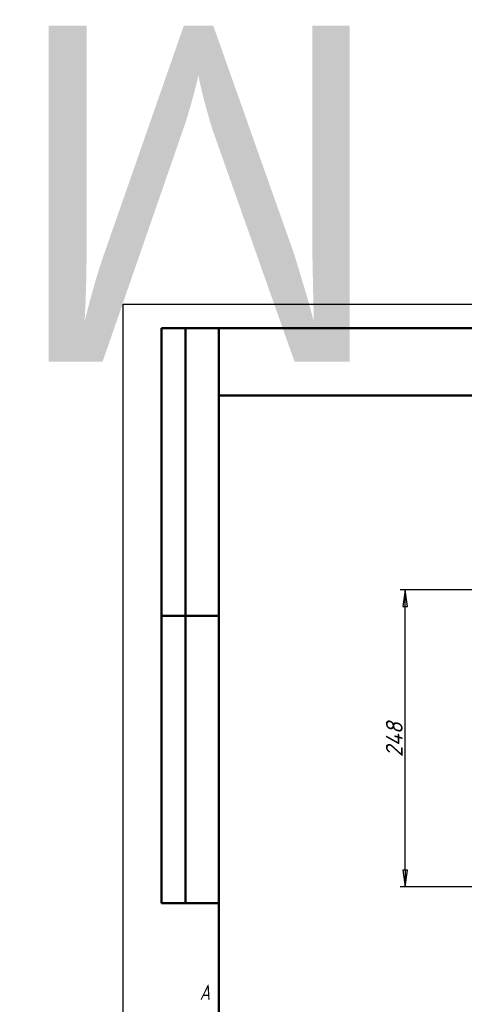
# Model space of a CAD drawing. Header units: millimetres. Extents: x -4672 to 9781, y -278 to 1426.
# Tile 3 of 28: x -86 to 285, y 604 to 1426. Entities that reach past the tile are written whole.
import ezdxf
from ezdxf.enums import TextEntityAlignment as Align

# ---------------------------------------------------------------- set-up
doc = ezdxf.new("R2018")
doc.units = ezdxf.units.MM
doc.header["$LTSCALE"] = 4
for name, color, linetype, lineweight in [('Кромка (ГОСТ)', 7, 'Continuous', 50), ('Обозначение (ГОСТ)', 7, 'Continuous', 25), ('Размер (ГОСТ)', 7, 'Continuous', 25), ('Эскизная геометрия (ГОСТ)', 7, 'Continuous', 50)]:
    doc.layers.add(name, color=color, linetype=linetype, lineweight=lineweight)
doc.styles.add('Альтернативный текст (ГОСТ)', font='arial.ttf', dxfattribs={"width": 0.8})
doc.styles.add('Обычный текст (ГОСТ)', font='GOST Common Italic.ttf')
doc.dimstyles.new('Обычный (ГОСТ)', dxfattribs={"dimscale": 4, "dimtxt": 3.5, "dimasz": 3.5, "dimexe": 1, "dimexo": 0, "dimgap": 0.5, "dimtad": 1, "dimtxsty": 'Обычный текст (ГОСТ)', "dimblk": 'Filled-1', "dimcen": 0.09, "dimdle": 15, "dimclrd": 256, "dimclre": 256, "dimclrt": 256, "dimazin": 2, "dimtfac": 0.714286, "dimtdec": 3, "dimtmove": 0, "dimatfit": 3, "dimfxl": 1, "dimtolj": 1, "dimlwd": 25, "dimlwe": 25, "dimarcsym": 0})

# ---------------------------------------------------------------- blocks, each defined once
blk = doc.blocks.new('Рамки ГОСТ - Рамка')
at = {"layer": 'Кромка (ГОСТ)', "lineweight": 25}
for p, q in [((0, 0), (0, 297)), ((0, 297), (420, 297))]:
    blk.add_line(p, q, dxfattribs=at)
at = {"layer": 'Кромка (ГОСТ)'}
for p, q in [((415, 292), (20, 292)), ((20, 292), (20, 5))]:
    blk.add_line(p, q, dxfattribs=at)
at = {"layer": 'Кромка (ГОСТ)', "insert": (16, 155), "char_height": 3.17, "width": 5.1335, "attachment_point": 1, "style": 'Альтернативный текст (ГОСТ)'}
blk.add_mtext('\\fGOST Common|b0|i1;{\\H3.1700;A}', dxfattribs=at)
blk = doc.blocks.new('ГОСТ - Доп. графы 2')
at = {"layer": 'Эскизная геометрия (ГОСТ)'}
for p, q in [((-12, 0), (-12, 120)), ((-12, 120), (0, 120)), ((-7, 0), (-7, 120)), ((-12, 60), (0, 60)), ((0, 0), (-12, 0))]:
    blk.add_line(p, q, dxfattribs=at)
at = {"layer": 'Обозначение (ГОСТ)', "lineweight": 30, "flags": 17}
for tag, p in [('Первичная_применяемость', (-3.65, 90.03)), ('Справочный_номер', (-3.55, 30.02))]:
    blk.add_attdef(tag, text='', height=3.17, rotation=90, dxfattribs=at).set_placement(p, align=Align.MIDDLE_CENTER)
blk = doc.blocks.new('ГОСТ - Доп. графы 3')
at = {"layer": 'Эскизная геометрия (ГОСТ)'}
for p, q in [((0, 0), (70, 0)), ((70, -14), (0, -14))]:
    blk.add_line(p, q, dxfattribs=at)
at = {"layer": 'Обозначение (ГОСТ)', "lineweight": 30}
blk.add_attdef('ОБОЗНАЧЕНИЕ', text='', height=5, rotation=180, dxfattribs=at).set_placement((34.94, -6.97), align=Align.MIDDLE_CENTER)
blk = doc.blocks.new('Filled-1')
at = {"color": 0}
for p, q in [((0, 0), (-1, 0.143)), ((-1, 0.143), (-1, -0.143)), ((-1, 0), (0, 0)), ((-1, -0.143), (0, 0))]:
    blk.add_line(p, q, dxfattribs=at)
at = {"color": 0, "flags": 128}
blk.add_lwpolyline([(-1, -0.143), (0, 0), (-1, 0.143), (-1, -0.143)], dxfattribs=at)
at = {"color": 0}
blk.add_solid([(-1, -0.143), (0, 0), (-1, 0.143), (-1, -0.143)], dxfattribs=at)
blk = doc.blocks.new('*D14')
at = {"layer": 'Defpoints', "color": 0, "linetype": 'Continuous', "transparency": 16777216}
for p in [(235.24, 949.73), (356.1, 949.73), (438.6, 701.73)]:
    blk.add_point(p, dxfattribs=at)
at = {"layer": 'Размер (ГОСТ)', "linetype": 'Continuous', "lineweight": 25, "transparency": 16777216}
for p, q in [((356.1, 949.73), (231.24, 949.73)), ((235.24, 715.73), (235.24, 935.73)), ((438.6, 701.73), (231.24, 701.73))]:
    blk.add_line(p, q, dxfattribs=at)
at = {"layer": 'Размер (ГОСТ)', "linetype": 'Continuous', "lineweight": 25, "transparency": 16777216, "xscale": 14, "yscale": 14, "zscale": 14}
for p, rotation in [((235.24, 949.73), 90), ((235.24, 701.73), 270)]:
    blk.add_blockref('Filled-1', p, dxfattribs=dict(at, rotation=rotation))
at = {"layer": 'Размер (ГОСТ)', "linetype": 'Continuous', "lineweight": 25, "transparency": 16777216, "insert": (219.24, 809.89), "char_height": 14, "attachment_point": 1, "rotation": 90, "style": 'Обычный текст (ГОСТ)'}
blk.add_mtext('\\A1;248', dxfattribs=at)

msp = doc.modelspace()

# ---------------------------------------------------------------- block references
ref = msp.add_blockref('ГОСТ - Доп. графы 3', (80, 1168), dxfattribs=dict(xscale=4, yscale=4, zscale=4))
lines = msp.add_mtext('MT-N-020EM-O2-220VAC-У1', dxfattribs={"layer": 'Обозначение (ГОСТ)', "insert": (219.768, 1140.13), "char_height": 280.49935, "attachment_point": 1, "rotation": 180})
ref.add_attrib('ОБОЗНАЧЕНИЕ', '', (219.768, 1140.13)).embed_mtext(lines)
at = {"xscale": 4, "yscale": 4, "zscale": 4}
for name, p in [('Рамки ГОСТ - Рамка', (0, 0)), ('ГОСТ - Доп. графы 2', (80, 688))]:
    msp.add_blockref(name, p, dxfattribs=at)

# ---------------------------------------------------------------- dimensions: what is measured, and where the dimension line sits
at = {"layer": 'Размер (ГОСТ)', "linetype": 'Continuous', "lineweight": 25}
dim = msp.add_linear_dim(base=(235.242, 949.735), p1=(438.603, 701.735), p2=(356.103, 949.735), angle=270, dimstyle='Обычный (ГОСТ)', override={"dimgap": 0.5, "dimdec": 2, "dimtol": 0, "dimlim": 0, "dimtp": 0, "dimtm": 0, "dimtdec": 3, "dimtofl": 0, "dimatfit": 1}, dxfattribs=at)
dim.commit()
dim.dimension.update_dxf_attribs({"geometry": '*D14', "text_midpoint": (235.242, 825.735), "dimtype": 160})

doc.saveas('drawing.dxf')
